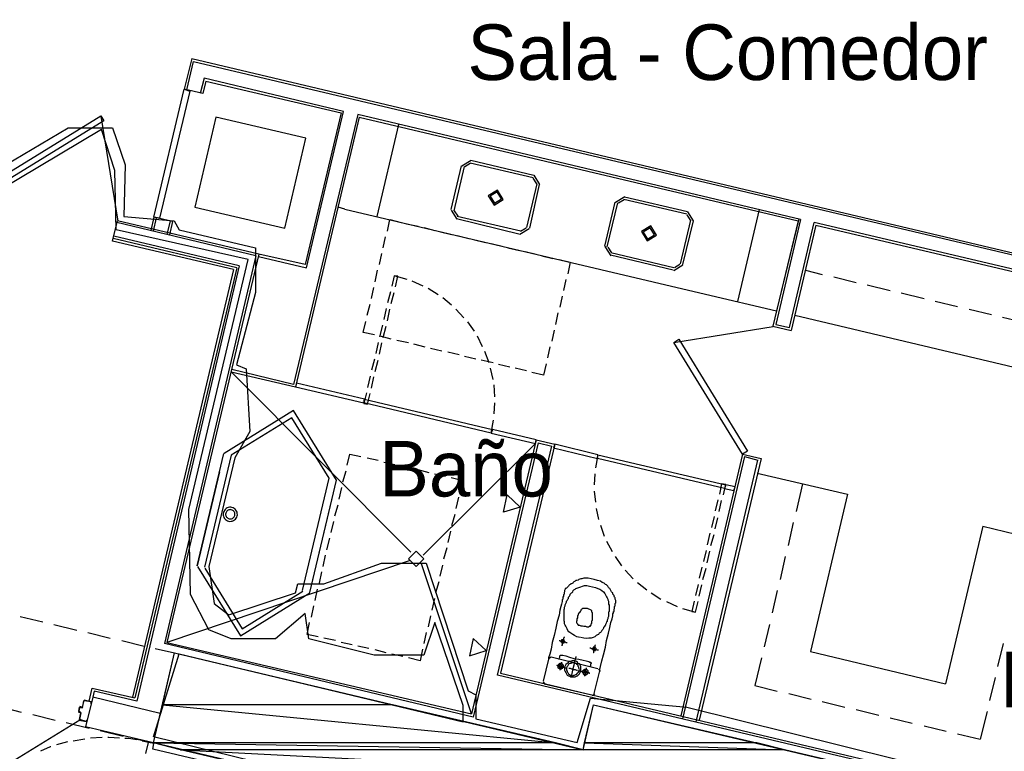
# Model space of a CAD drawing. Header units: feet. Extents: x -79 to 198, y -22 to 181.
# Tile 180 of 256: x 94 to 116, y 115 to 131. Entities that reach past the tile are written whole.
import ezdxf
from ezdxf.enums import TextEntityAlignment as Align

# ---------------------------------------------------------------- set-up
doc = ezdxf.new("R2010")
doc.units = ezdxf.units.FT
for name, color, linetype in [('A-AREA-COMUN', 252, 'CONTINUOUS'), ('A-AREA-UNIDAD', 30, 'CONTINUOUS'), ('A-LINEA', 7, 'CONTINUOUS'), ('A-LINEA-FINA', 9, 'CONTINUOUS'), ('A-MURO-CONCRETO', 8, 'CONTINUOUS'), ('A-NOMBRE-ESPACIO', 2, 'CONTINUOUS')]:
    doc.layers.add(name, color=color, linetype=linetype)

msp = doc.modelspace()

# ---------------------------------------------------------------- linework, layer by layer
at = {"layer": 'A-AREA-COMUN'}
msp.add_lwpolyline([(107.12, 104.2844), (108.992, 112.3378), (97.28, 115.2178), (97.84, 117.0133), (103.968, 115.5378), (103.968, 115.8933), (103.36, 117.6889), (103.12, 116.9778), (102.048, 116.9778), (100.64, 117.3333), (100.56, 117.8844), (99.92, 117.3333), (98.96, 117.3333), (98.48, 117.5289), (98.08, 118.2933), (98.048, 120.1244), (99.328, 125.5289), (96.48, 126.1689), (96.448, 127.4489), (96.16, 128.3378), (93.92, 127.0044)], dxfattribs=at)
at = {"layer": 'A-AREA-UNIDAD'}
msp.add_lwpolyline([(93.488, 127.2178), (95.44, 128.3733), (96.4, 128.3733), (96.672, 127.5733), (96.64, 126.4533), (97.728, 126.3644), (97.84, 126.1689), (99.488, 125.7778), (99.488, 124.8178), (99.072, 123.2533), (99.28, 123.1644), (99.36, 121.8133), (99.04, 121.2444), (98.48, 118.8978), (98.592, 118.0978), (98.912, 117.8489), (100.352, 118.3289), (100.4, 118.5244), (100.96, 118.5244), (102.208, 118.9689), (103.168, 118.9689), (104.08, 116.2133), (104.24, 116.1244), (104.24, 115.6089), (106.432, 115.0933), (106.72, 116.0533), (108.8, 115.8578), (114.448, 114.4533)], dxfattribs=at)
at = {"layer": 'A-LINEA'}
for p, q in [((98.1067, 129.8711), (97.9467, 129.2044)), ((98, 129.1911), (98.1467, 129.8044)), ((98.1067, 129.8711), (118.4933, 125.0444)), ((98.1467, 129.8044), (118.5333, 124.9911)), ((98.3733, 129.4444), (98.2933, 129.1111)), ((98.4133, 129.3778), (98.3467, 129.1111)), ((101.3867, 128.7244), (98.3733, 129.4444)), ((98.4133, 129.3778), (101.3333, 128.6978)), ((98.3467, 129.1111), (97.9467, 129.2044)), ((101.6933, 128.6578), (100.3067, 122.8311)), ((100.5867, 125.3511), (101.3867, 128.7244)), ((111.2533, 126.3911), (101.6933, 128.6578)), ((96.5192, 126.3589), (96.1495, 128.6214)), ((100.5733, 128.1511), (98.6267, 128.6044)), ((101.72, 128.6044), (100.3467, 122.7778)), ((101.72, 128.6044), (111.2, 126.3644)), ((102.5733, 128.4444), (102.1067, 126.4578)), ((104.1384, 127.6666), (103.9378, 127.5428)), ((104.123, 127.6018), (104.0027, 127.5275)), ((104.12, 127.6178), (105.48, 127.2978)), ((104.1333, 127.6711), (105.4933, 127.3511)), ((103.7067, 126.6044), (103.9333, 127.5511)), ((103.7733, 126.5778), (104, 127.5378)), ((105.56, 127.1644), (105.3333, 126.2178)), ((105.6133, 127.1511), (105.4, 126.2044)), ((105.5573, 127.1614), (105.483, 127.2818)), ((105.6222, 127.1461), (105.4984, 127.3466)), ((107.0267, 125.8178), (107.2533, 126.7644)), ((107.08, 125.8044), (107.3067, 126.7511)), ((107.4584, 126.88), (107.2578, 126.7561)), ((107.443, 126.8151), (107.3227, 126.7408)), ((107.44, 126.8311), (108.8, 126.5111)), ((107.4533, 126.8844), (108.8133, 126.5644)), ((101.4133, 126.6178), (101.2667, 126.6578)), ((101.4133, 126.6178), (109.2, 124.7778)), ((103.7111, 126.5961), (103.835, 126.3956)), ((103.776, 126.5808), (103.8503, 126.4605)), ((108.9422, 126.3594), (108.8184, 126.56)), ((110.36, 126.6044), (109.8933, 124.6178)), ((96.4, 125.9244), (96.5067, 126.3644)), ((99.4933, 125.6044), (96.4933, 126.3244)), ((99.56, 125.6444), (96.5067, 126.3644)), ((97.2933, 126.4444), (97.2267, 126.1511)), ((97.28, 126.1378), (97.3467, 126.4311)), ((97.6933, 126.3511), (97.2933, 126.4444)), ((97.64, 126.3644), (97.5733, 126.0711)), ((97.6933, 126.3511), (97.6267, 126.0578)), ((102.7467, 126.2978), (103, 126.2444)), ((105.2, 126.0711), (103.8267, 126.4044)), ((105.2133, 126.1378), (103.84, 126.4578)), ((108.88, 126.3778), (108.6533, 125.4311)), ((108.9333, 126.3644), (108.7067, 125.4178)), ((108.8773, 126.3748), (108.803, 126.4951)), ((111.2, 126.3644), (110.6533, 124.0844)), ((111.2533, 126.3911), (110.72, 124.1244)), ((111.2133, 126.4044), (110.7333, 124.4178)), ((111.0133, 124.0578), (111.5467, 126.3244)), ((118.4667, 124.6978), (111.5467, 126.3244)), ((103.12, 126.2178), (103.36, 126.1511)), ((103.48, 126.1244), (103.72, 126.0711)), ((105.195, 126.0756), (105.3955, 126.1994)), ((105.2103, 126.1405), (105.3306, 126.2148)), ((111.5867, 126.2711), (111.0533, 123.9911)), ((111.5867, 126.2711), (118.4, 124.6578)), ((99.0133, 125.3111), (96.4, 125.9244)), ((99.08, 125.3511), (96.4133, 125.9778)), ((99.1333, 125.3911), (96.4267, 126.0311)), ((102.24, 125.7778), (102.2933, 126.0178)), ((103.84, 126.0444), (104.0933, 125.9778)), ((104.2133, 125.9511), (104.4533, 125.8978)), ((104.5733, 125.8711), (104.8133, 125.8178)), ((102.16, 125.4178), (102.2133, 125.6578)), ((104.9333, 125.7778), (105.1867, 125.7244)), ((105.3067, 125.6978), (105.5467, 125.6444)), ((107.0311, 125.8095), (107.155, 125.6089)), ((107.096, 125.7941), (107.1703, 125.6738)), ((108.52, 125.3511), (107.16, 125.6711)), ((99.4933, 125.6044), (97.52, 117.2311)), ((99.56, 125.6444), (97.5733, 117.2578)), ((99.5467, 125.5911), (100.5867, 125.3511)), ((105.6667, 125.6044), (105.9067, 125.5511)), ((108.5067, 125.2978), (107.1467, 125.6178)), ((99.0133, 125.3111), (96.8267, 116.0711)), ((99.0133, 125.3111), (96.8267, 116.0711)), ((99.08, 125.3511), (96.88, 116.0578)), ((99.08, 125.3511), (96.88, 116.0578)), ((99.1333, 125.3911), (96.92, 115.9911)), ((99.1333, 125.3911), (96.92, 115.9911)), ((102.0667, 125.0444), (102.12, 125.2978)), ((108.515, 125.2889), (108.7155, 125.4127)), ((108.5303, 125.3538), (108.6506, 125.4281)), ((111.36, 125.2978), (111.72, 125.2044)), ((102.48, 125.1778), (102.4267, 124.9511)), ((102.76, 125.0978), (102.48, 125.1778)), ((103.1067, 124.9511), (102.8667, 125.0578)), ((106.1867, 125.0978), (106.1333, 124.8578)), ((111.9733, 125.1511), (112.4533, 125.0311)), ((101.9867, 124.6844), (102.04, 124.9244)), ((102.4, 124.8311), (102.3333, 124.5911)), ((102.4133, 124.5778), (102.48, 124.8178)), ((103.4267, 124.7644), (103.2133, 124.8978)), ((112.6933, 124.9778), (113.1867, 124.8578)), ((113.4267, 124.8044), (113.92, 124.6844)), ((103.72, 124.5378), (103.5333, 124.6978)), ((106.1067, 124.7378), (106.0533, 124.4978)), ((109.2, 124.7778), (110.7333, 124.4178)), ((114.16, 124.6311), (114.64, 124.5111)), ((101.8933, 124.3244), (101.96, 124.5644)), ((102.3067, 124.4711), (102.2533, 124.2311)), ((102.3333, 124.2044), (102.3867, 124.4578)), ((103.9867, 124.2711), (103.8133, 124.4578)), ((106.0133, 124.3778), (105.96, 124.1244)), ((114.8933, 124.4578), (115.3733, 124.3378)), ((104.2133, 123.9778), (104.0667, 124.1778)), ((111.1333, 124.3244), (117.9467, 122.7111)), ((115.6133, 124.2844), (116.1067, 124.1644)), ((102.2267, 124.1111), (102.16, 123.8578)), ((102.24, 123.8444), (102.3067, 124.0844)), ((105.9333, 124.0044), (105.88, 123.7644)), ((110.659, 124.075), (108.5182, 123.7287)), ((110.6533, 124.0844), (111.0533, 123.9911)), ((110.72, 124.1244), (111.0133, 124.0578)), ((102.1333, 123.7378), (102.08, 123.4978)), ((102.4133, 123.8044), (102.1733, 123.8711)), ((102.7867, 123.7244), (102.5333, 123.7778)), ((104.3867, 123.6444), (104.28, 123.8711)), ((102.16, 123.4844), (102.2133, 123.7244)), ((103.1467, 123.6311), (102.9067, 123.6978)), ((103.5067, 123.5511), (103.2667, 123.6044)), ((103.88, 123.4711), (103.64, 123.5244)), ((104.5333, 123.2978), (104.44, 123.5378)), ((105.84, 123.6444), (105.7867, 123.4044)), ((102.0533, 123.3778), (101.9867, 123.1378)), ((102.0667, 123.1111), (102.1333, 123.3511)), ((104.24, 123.3778), (104, 123.4311)), ((104.6133, 123.2978), (104.36, 123.3511)), ((102.84, 119.2044), (98.96, 123.0978)), ((98.96, 123.0978), (100.3467, 122.7778)), ((100.3067, 122.8311), (98.9733, 123.1511)), ((104.6133, 122.9378), (104.56, 123.1778)), ((104.9733, 123.2044), (104.7333, 123.2578)), ((105.3333, 123.1244), (105.0933, 123.1778)), ((105.76, 123.2711), (105.7067, 123.0311)), ((101.96, 123.0044), (101.9067, 122.7644)), ((101.9867, 122.7511), (102.04, 122.9911)), ((105.7067, 123.0311), (105.4533, 123.0844)), ((104.6533, 122.5644), (104.64, 122.8178)), ((101.7867, 122.4711), (101.7867, 122.4711)), ((101.7867, 122.4711), (101.7867, 122.4711)), ((101.88, 122.4578), (101.88, 122.4578)), ((104.64, 122.1911), (104.6533, 122.4311)), ((104.5733, 121.7778), (104.6267, 122.0578)), ((105.5467, 121.6311), (104.1467, 115.7111)), ((105.5467, 121.6311), (105.9467, 121.5378)), ((105.5333, 121.5511), (103.1067, 119.1378)), ((105.5867, 121.5644), (104.1867, 115.6444)), ((104.7067, 116.5511), (105.88, 121.4978)), ((105.9467, 121.5378), (104.7733, 116.5911)), ((105.4933, 121.6044), (105.4933, 121.6044)), ((105.5867, 121.5644), (105.88, 121.4978)), ((105.9733, 121.4844), (105.9733, 121.4844)), ((98.96, 121.2978), (98.3867, 118.8844)), ((101.8933, 121.2444), (102.1333, 121.1911)), ((106.88, 121.3111), (106.8267, 121.0311)), ((110, 121.3244), (108.6667, 115.6711)), ((110.04, 121.2711), (108.7067, 115.6044)), ((109, 115.5378), (110.3333, 121.1911)), ((110.4, 121.2311), (109.0667, 115.5778)), ((110, 121.3244), (110.4, 121.2311)), ((110.04, 121.2711), (110.3333, 121.1911)), ((102.2533, 121.1511), (102.4933, 121.0978)), ((102.6133, 121.0711), (102.8667, 121.0178)), ((102.9867, 120.9911), (103.2267, 120.9244)), ((101.0667, 120.8044), (100.4933, 118.3778)), ((101.2267, 120.7644), (100.6533, 118.3378)), ((101.3733, 120.7244), (101.44, 120.9644)), ((103.3467, 120.8978), (103.5867, 120.8444)), ((103.7067, 120.8178), (103.96, 120.7511)), ((106.8133, 120.8978), (106.8, 120.6578)), ((110.32, 120.9111), (112.2667, 120.4578)), ((101.2933, 120.3511), (101.3467, 120.6044)), ((103.96, 120.7511), (103.8933, 120.5111)), ((109.5867, 120.6311), (109.5867, 120.6311)), ((109.6667, 120.6178), (109.6667, 120.6178)), ((109.6667, 120.6178), (109.6667, 120.6178)), ((111.2933, 120.6844), (111.16, 120.0844)), ((101.1333, 120.3644), (100.6533, 118.3378)), ((103.8667, 120.3911), (103.8133, 120.1511)), ((106.8, 120.5244), (106.8267, 120.2844)), ((109.4667, 120.3378), (109.4133, 120.0978)), ((112.2667, 120.4578), (111.4667, 117.0578)), ((98.8286, 120.1298), (98.812, 120.1088)), ((98.8485, 120.1475), (98.8286, 120.1298)), ((98.8713, 120.1615), (98.8485, 120.1475)), ((98.8962, 120.1714), (98.8713, 120.1615)), ((98.9114, 120.1203), (98.8952, 120.1138)), ((98.9223, 120.1768), (98.8962, 120.1714)), ((98.9285, 120.1238), (98.9114, 120.1203)), ((98.9491, 120.1775), (98.9223, 120.1768)), ((98.9459, 120.1243), (98.9285, 120.1238)), ((98.9631, 120.1217), (98.9459, 120.1243)), ((98.9755, 120.1736), (98.9491, 120.1775)), ((98.9797, 120.1162), (98.9631, 120.1217)), ((99.0009, 120.1652), (98.9755, 120.1736)), ((99.0244, 120.1525), (99.0009, 120.1652)), ((99.0453, 120.1359), (99.0244, 120.1525)), ((99.0631, 120.1159), (99.0453, 120.1359)), ((101.2, 119.9911), (101.2667, 120.2311)), ((106.84, 120.1511), (106.8933, 119.9111)), ((109.4933, 120.0844), (109.5467, 120.3244)), ((98.7908, 120.0599), (98.7869, 120.0335)), ((98.7869, 120.0335), (98.7877, 120.0068)), ((98.7877, 120.0068), (98.7931, 119.9806)), ((98.7993, 120.0853), (98.7908, 120.0599)), ((98.7931, 119.9806), (98.8029, 119.9557)), ((98.812, 120.1088), (98.7993, 120.0853)), ((98.8029, 119.9557), (98.8169, 119.933)), ((98.8169, 119.933), (98.8347, 119.913)), ((98.8347, 119.913), (98.8556, 119.8964)), ((98.8427, 120.0476), (98.8402, 120.0303)), ((98.8402, 120.0303), (98.8407, 120.0129)), ((98.8407, 120.0129), (98.8442, 119.9958)), ((98.8482, 120.0641), (98.8427, 120.0476)), ((98.8442, 119.9958), (98.8506, 119.9796)), ((98.8565, 120.0795), (98.8482, 120.0641)), ((98.8506, 119.9796), (98.8597, 119.9648)), ((98.8673, 120.0931), (98.8565, 120.0795)), ((98.8597, 119.9648), (98.8713, 119.9518)), ((98.8804, 120.1047), (98.8673, 120.0931)), ((98.8713, 119.9518), (98.885, 119.9409)), ((98.8952, 120.1138), (98.8804, 120.1047)), ((98.885, 119.9409), (98.9003, 119.9327)), ((98.9003, 119.9327), (98.9169, 119.9272)), ((98.9169, 119.9272), (98.9341, 119.9246)), ((98.9341, 119.9246), (98.9515, 119.9251)), ((98.9515, 119.9251), (98.9686, 119.9286)), ((98.9686, 119.9286), (98.9848, 119.935)), ((98.995, 120.1079), (98.9797, 120.1162)), ((98.9848, 119.935), (98.9996, 119.9442)), ((99.0087, 120.0971), (98.995, 120.1079)), ((98.9996, 119.9442), (99.0127, 119.9558)), ((99.0203, 120.0841), (99.0087, 120.0971)), ((99.0127, 119.9558), (99.0235, 119.9694)), ((99.0294, 120.0693), (99.0203, 120.0841)), ((99.0235, 119.9694), (99.0318, 119.9848)), ((99.0358, 120.053), (99.0294, 120.0693)), ((99.0315, 119.9014), (99.0514, 119.9191)), ((99.0318, 119.9848), (99.0373, 120.0013)), ((99.0393, 120.036), (99.0358, 120.053)), ((99.0373, 120.0013), (99.0398, 120.0185)), ((99.0398, 120.0185), (99.0393, 120.036)), ((99.0514, 119.9191), (99.068, 119.9401)), ((99.0771, 120.0931), (99.0631, 120.1159)), ((99.068, 119.9401), (99.0807, 119.9636)), ((99.0869, 120.0683), (99.0771, 120.0931)), ((99.0807, 119.9636), (99.0892, 119.989)), ((99.0923, 120.0421), (99.0869, 120.0683)), ((99.0892, 119.989), (99.0931, 120.0154)), ((99.0931, 120.0154), (99.0923, 120.0421)), ((103.7867, 120.0178), (103.72, 119.7778)), ((109.3867, 119.9778), (109.3333, 119.7378)), ((109.4133, 119.7111), (109.4667, 119.9511)), ((98.8556, 119.8964), (98.8792, 119.8837)), ((98.8791, 119.8837), (98.9045, 119.8753)), ((98.9045, 119.8753), (98.9309, 119.8714)), ((98.9309, 119.8714), (98.9577, 119.8721)), ((98.9577, 119.8721), (98.9838, 119.8775)), ((98.9838, 119.8775), (99.0087, 119.8874)), ((99.0087, 119.8874), (99.0315, 119.9014)), ((101.12, 119.6311), (101.1733, 119.8711)), ((106.9333, 119.7911), (107.0133, 119.5511)), ((111.0933, 119.8444), (110.9867, 119.3511)), ((115.1867, 119.7644), (114.3867, 116.3644)), ((115.1867, 119.7644), (117.1333, 119.2978)), ((101.0267, 119.2578), (101.0933, 119.5111)), ((103.6933, 119.6578), (103.64, 119.4178)), ((109.2933, 119.6178), (109.24, 119.3644)), ((109.32, 119.3511), (109.3867, 119.5911)), ((103.6133, 119.2978), (103.5467, 119.0578)), ((107.0667, 119.4444), (107.1867, 119.2178)), ((100.9467, 118.8978), (101, 119.1378)), ((107.2533, 119.1111), (107.3867, 118.9111)), ((109.2133, 119.2444), (109.16, 119.0044)), ((109.24, 118.9778), (109.2933, 119.2311)), ((110.92, 119.1111), (110.8133, 118.6178)), ((102.8, 119.0178), (97.5733, 117.2578)), ((104.1467, 115.7111), (103.0667, 118.9511)), ((103.52, 118.9244), (103.4667, 118.6844)), ((109.12, 118.8844), (109.0667, 118.6444)), ((109.1467, 118.6178), (109.2133, 118.8578)), ((100.8667, 118.5378), (100.92, 118.7778)), ((107.4667, 118.8178), (107.64, 118.6311)), ((103.44, 118.5644), (103.3733, 118.3244)), ((107.7333, 118.5511), (107.9333, 118.3911)), ((109.04, 118.5111), (108.9867, 118.2711)), ((109.0667, 118.2578), (109.12, 118.4978)), ((100.7733, 118.1644), (100.8267, 118.4044)), ((108.0267, 118.3244), (108.24, 118.1911)), ((110.7467, 118.3778), (110.64, 117.8978)), ((100.6933, 117.8044), (100.7467, 118.0444)), ((103.3467, 118.2044), (103.2933, 117.9511)), ((108.36, 118.1378), (108.5867, 118.0311)), ((108.9867, 117.9111), (109.04, 118.1378)), ((94.4, 117.8178), (94.8933, 117.6978)), ((103.2667, 117.8311), (103.2133, 117.5911)), ((108.7067, 117.9911), (108.9867, 117.9111)), ((95.1333, 117.6444), (95.6267, 117.5244)), ((110.5867, 117.6444), (110.4667, 117.1644)), ((95.8667, 117.4711), (96.3467, 117.3511)), ((103.1733, 117.4711), (103.12, 117.2311)), ((96.6, 117.2978), (97.08, 117.1778)), ((104.1867, 115.6444), (97.52, 117.2311)), ((97.5733, 117.2578), (104.1467, 115.7111)), ((101.2133, 117.2978), (100.96, 117.3511)), ((101.5733, 117.2044), (101.3333, 117.2578)), ((101.9333, 117.1244), (101.6933, 117.1778)), ((115.6267, 117.2311), (115.5067, 116.7378)), ((97.32, 117.1244), (97.7333, 117.0311)), ((102.3067, 117.0311), (102.0667, 117.0978)), ((102.6667, 116.9511), (102.4267, 117.0044)), ((105.8707, 116.9365), (105.8146, 116.9019)), ((106.88, 116.6844), (105.8667, 116.9378)), ((111.4667, 117.0578), (114.3867, 116.3644)), ((105.8133, 116.8978), (105.6933, 116.4178)), ((110.4133, 116.9244), (110.2667, 116.3244)), ((129.2667, 110.7378), (104.7067, 116.5511)), ((104.7733, 116.5911), (129.28, 110.7911)), ((106.8, 116.1511), (106.92, 116.6444)), ((106.9321, 116.627), (106.8974, 116.6832)), ((105.6946, 116.4085), (105.7293, 116.3524)), ((105.72, 116.3644), (106.7467, 116.1244)), ((110.2667, 116.3244), (110.7467, 116.2044)), ((115.4533, 116.4978), (115.3333, 116.0044)), ((95.8933, 115.9911), (95.96, 116.2711)), ((95.8933, 115.9911), (95.96, 116.2711)), ((95.96, 116.2711), (96.88, 116.0578)), ((95.96, 116.2711), (96.88, 116.0578)), ((106.7559, 116.1124), (106.8121, 116.147)), ((111, 116.1511), (111.48, 116.0311)), ((93.9467, 115.8711), (94.4267, 115.7511)), ((95.7333, 115.8578), (95.6933, 115.8711)), ((95.7333, 115.8711), (95.7333, 115.8711)), ((95.7733, 116.0044), (95.7467, 115.8711)), ((95.7867, 116.0044), (95.7867, 116.0044)), ((95.9733, 116.0711), (95.8133, 115.4311)), ((97.4267, 115.7244), (95.9733, 116.0711)), ((111.72, 115.9778), (112.2133, 115.8578)), ((94.68, 115.6978), (95.16, 115.5778)), ((95.68, 115.8578), (95.6667, 115.7644)), ((95.6667, 115.7511), (95.7067, 115.7511)), ((95.68, 115.7644), (95.68, 115.7644)), ((95.7067, 115.7378), (95.68, 115.5911)), ((95.6933, 115.8578), (95.6933, 115.8578)), ((95.6933, 115.7378), (95.6933, 115.7378)), ((95.7195, 115.7265), (95.7046, 115.7506)), ((95.7354, 115.845), (95.7595, 115.8598)), ((112.4533, 115.8044), (112.9467, 115.6844)), ((115.28, 115.7644), (115.1333, 115.1644)), ((92.0775, 113.3648), (95.6926, 115.5856)), ((95.4, 115.5244), (95.8933, 115.4044)), ((95.6933, 115.5911), (95.6933, 115.5911)), ((113.1867, 115.6311), (113.6667, 115.5111)), ((113.92, 115.4578), (114.4, 115.3378)), ((97.28, 115.0844), (95.8133, 115.4311)), ((96.1333, 115.3511), (96.6267, 115.2311)), ((114.64, 115.2844), (115.1333, 115.1644)), ((95.4267, 115.1111), (95.1867, 115.0444)), ((95.8, 115.1644), (95.5467, 115.1244)), ((96.1733, 115.2044), (95.92, 115.1911)), ((96.8667, 115.1778), (97.28, 115.0844)), ((97.1733, 115.0978), (97.04, 115.1244)), ((97.12, 114.8578), (97.1733, 115.0978)), ((97.2933, 115.0711), (97.1733, 115.0978)), ((97.2667, 114.9511), (97.2933, 115.0711)), ((99.4667, 114.4311), (97.2667, 114.9511))]:
    msp.add_line(p, q, dxfattribs=at)
for points in [[(98.0667, 129.1644), (97.4133, 126.4178), (97.2933, 126.4444), (97.9467, 129.2044), (98.0667, 129.1644)], [(93.5867, 127.0578), (96.1467, 128.6311), (96.2133, 128.5244), (93.6533, 126.9511), (93.5867, 127.0578)], [(101.3333, 128.6978), (100.56, 125.4178), (99.56, 125.6444)], [(98.6267, 128.6044), (98.1733, 126.6578), (100.12, 126.2044), (100.5733, 128.1511)], [(104.8355, 126.8261), (104.7117, 127.0266), (104.5111, 126.9028), (104.635, 126.7023), (104.8355, 126.8261)], [(104.7966, 126.8353), (104.7025, 126.9877), (104.5501, 126.8936), (104.6442, 126.7412), (104.7966, 126.8353)], [(102.3333, 126.1378), (102.3867, 126.3911), (102.6267, 126.3244)], [(108.1422, 126.0527), (108.0184, 126.2533), (107.8178, 126.1295), (107.9416, 125.9289), (108.1422, 126.0527)], [(108.1033, 126.0619), (108.0092, 126.2144), (107.8567, 126.1203), (107.9508, 125.9678), (108.1033, 126.0619)], [(106.04, 125.5244), (106.28, 125.4711), (106.2267, 125.2178)], [(102.5067, 124.9378), (102.56, 125.1644), (102.48, 125.1778)], [(102.0533, 123.8978), (101.8133, 123.9511), (101.8667, 124.1911)], [(110, 121.3244), (108.52, 123.7378), (108.6267, 123.8044), (110.1067, 121.3911), (110, 121.3244)], [(100.3467, 122.7778), (101.8267, 122.4311), (101.84, 122.5111), (100.3733, 122.8578), (100.3467, 122.7778)], [(101.88, 122.6444), (101.8267, 122.4178), (101.9067, 122.4044), (101.96, 122.6311)], [(101.84, 122.5111), (104.6, 121.8578), (104.5733, 121.7778), (101.8267, 122.4311), (101.84, 122.5111)], [(101.2332, 120.7641), (100.307, 122.2643), (98.8068, 121.3381)], [(101.0775, 120.8009), (100.2702, 122.1086), (98.9625, 121.3013)], [(104.5467, 121.8311), (104.5467, 121.8311), (104.5467, 121.8311)], [(104.5733, 121.7778), (105.5333, 121.5511), (105.5467, 121.6311), (104.6, 121.8578), (104.5733, 121.7778)], [(104.6267, 121.8044), (104.6267, 121.8044), (104.6267, 121.8044)], [(106.88, 121.3111), (105.9467, 121.5378), (105.92, 121.4578), (106.8667, 121.2311), (106.88, 121.3111)], [(98.7067, 120.9378), (98.2267, 118.9111), (98.8, 121.3378)], [(101.4667, 121.0844), (101.52, 121.3244), (101.76, 121.2711)], [(106.8267, 121.2844), (106.8267, 121.2844), (106.8267, 121.2844)], [(109.6133, 120.5778), (106.8667, 121.2311), (106.88, 121.3111), (109.64, 120.6578), (109.6133, 120.5778)], [(106.92, 121.2711), (106.92, 121.2711), (106.92, 121.2711)], [(109.5867, 120.4444), (109.64, 120.6711), (109.5467, 120.6844), (109.5067, 120.4578)], [(109.84, 120.6178), (109.64, 120.6578), (109.6133, 120.5778), (109.8133, 120.5378), (109.84, 120.6178)], [(103.12, 119.0644), (102.9533, 119.2311), (102.7867, 119.0644), (102.9533, 118.8978), (103.12, 119.0644)], [(98.2335, 118.8981), (99.1597, 117.3979), (100.6598, 118.3241)], [(98.3892, 118.8613), (99.1965, 117.5536), (100.5041, 118.3609)], [(106.92, 116.6444), (106.92, 116.6711), (106.9333, 116.7378), (106.96, 116.8578), (107, 116.9911), (107.04, 117.1511), (107.0667, 117.2978), (107.1067, 117.4578), (107.1333, 117.5778), (107.16, 117.6844), (107.1867, 117.7644), (107.2, 117.8311), (107.2, 117.8711), (107.2133, 117.8978), (107.2133, 117.9244), (107.2267, 117.9244), (107.2267, 117.9378), (107.2267, 117.9511), (107.2267, 117.9644), (107.2267, 117.9778), (107.24, 117.9911), (107.24, 118.0044), (107.24, 118.0178), (107.24, 118.0311), (107.2533, 118.0444), (107.2533, 118.0711), (107.2533, 118.0844), (107.2533, 118.0978), (107.2667, 118.1111), (107.2667, 118.1244), (107.2667, 118.1378), (107.2667, 118.1511), (107.2667, 118.1644), (107.2533, 118.1911), (107.2533, 118.2044), (107.2533, 118.2178), (107.24, 118.2311), (107.2267, 118.2578), (107.2267, 118.2711), (107.2133, 118.2844), (107.2, 118.2978), (107.2, 118.3244), (107.1867, 118.3378), (107.1733, 118.3511), (107.16, 118.3778), (107.1467, 118.3911), (107.1333, 118.4178), (107.12, 118.4311), (107.1067, 118.4444), (107.0933, 118.4711), (107.0667, 118.4978), (107.04, 118.5111), (107.0133, 118.5378), (106.9733, 118.5511), (106.9333, 118.5778), (106.8667, 118.5911), (106.8, 118.6178), (106.7333, 118.6311), (106.6667, 118.6444), (106.6133, 118.6444), (106.5733, 118.6444), (106.5333, 118.6311), (106.5067, 118.6311), (106.4667, 118.6178), (106.4533, 118.6044), (106.4267, 118.5911), (106.4, 118.5911), (106.3867, 118.5778), (106.36, 118.5644), (106.3467, 118.5511), (106.3333, 118.5378), (106.3067, 118.5244), (106.2933, 118.5244), (106.28, 118.5111), (106.2667, 118.4978), (106.2533, 118.4844), (106.24, 118.4711), (106.2267, 118.4578), (106.2133, 118.4444), (106.2, 118.4311), (106.1867, 118.4178), (106.1733, 118.4178), (106.1733, 118.4044), (106.16, 118.3778), (106.16, 118.3644), (106.16, 118.3511), (106.1467, 118.3378), (106.1467, 118.3244), (106.1467, 118.3111), (106.1467, 118.2978), (106.1333, 118.2844), (106.1333, 118.2711), (106.1333, 118.2578), (106.12, 118.2311), (106.12, 118.2178), (106.12, 118.2044), (106.12, 118.1911), (106.1067, 118.1778), (106.1067, 118.1644), (106.1067, 118.1378), (106.0933, 118.0844), (106.08, 118.0311), (106.0533, 117.9511), (106.04, 117.8444), (106, 117.7111), (105.9733, 117.5644), (105.9333, 117.4044), (105.8933, 117.2578), (105.8667, 117.1111), (105.84, 117.0044), (105.8133, 116.9244), (105.8133, 116.8978)], [(106.4933, 117.3644), (106.4267, 117.3778), (106.3733, 117.4044), (106.3333, 117.4311), (106.2933, 117.4578), (106.2533, 117.4844), (106.2267, 117.5111), (106.2133, 117.5511), (106.2, 117.5778), (106.1867, 117.6044), (106.1733, 117.6311), (106.16, 117.6578), (106.16, 117.6711), (106.16, 117.6978), (106.1467, 117.7244), (106.1467, 117.7378), (106.1467, 117.7644), (106.1467, 117.7778), (106.1467, 117.8044), (106.1467, 117.8178), (106.1467, 117.8444), (106.1467, 117.8578), (106.1467, 117.8844), (106.1467, 117.9111), (106.1467, 117.9378), (106.1467, 117.9644), (106.16, 117.9911), (106.16, 118.0178), (106.1733, 118.0444), (106.1733, 118.0711), (106.1867, 118.0978), (106.2, 118.1244), (106.2, 118.1511), (106.2133, 118.1644), (106.2267, 118.1911), (106.24, 118.2044), (106.24, 118.2311), (106.2533, 118.2444), (106.2667, 118.2578), (106.28, 118.2844), (106.28, 118.2978), (106.2933, 118.3111), (106.3067, 118.3244), (106.32, 118.3378), (106.3333, 118.3511), (106.3467, 118.3778), (106.36, 118.3911), (106.3867, 118.4044), (106.4, 118.4178), (106.4267, 118.4311), (106.4667, 118.4444), (106.5067, 118.4578), (106.5467, 118.4711), (106.5867, 118.4844), (106.64, 118.4844), (106.6933, 118.4711), (106.76, 118.4578), (106.8267, 118.4444), (106.88, 118.4178), (106.92, 118.4044), (106.96, 118.3778), (107, 118.3511), (107.0267, 118.3111), (107.04, 118.2844), (107.0533, 118.2578), (107.0667, 118.2444), (107.08, 118.2178), (107.0933, 118.1911), (107.0933, 118.1778), (107.1067, 118.1511), (107.1067, 118.1378), (107.1067, 118.1244), (107.1067, 118.0978), (107.1067, 118.0844), (107.12, 118.0578), (107.12, 118.0444), (107.12, 118.0178), (107.12, 118.0044), (107.12, 117.9778), (107.12, 117.9511), (107.12, 117.9244), (107.1067, 117.9111), (107.1067, 117.8844), (107.1067, 117.8444), (107.1067, 117.8178), (107.0933, 117.7911), (107.0933, 117.7644), (107.08, 117.7378), (107.08, 117.7111), (107.0667, 117.6978), (107.0533, 117.6711), (107.04, 117.6444), (107.04, 117.6311), (107.0267, 117.6178), (107.0133, 117.5911), (107, 117.5778), (107, 117.5644), (106.9867, 117.5378), (106.9733, 117.5244), (106.96, 117.5111), (106.9467, 117.4844), (106.9333, 117.4711), (106.9067, 117.4578), (106.8933, 117.4311), (106.8667, 117.4178), (106.84, 117.4044), (106.8133, 117.3778), (106.7733, 117.3644), (106.7333, 117.3511), (106.68, 117.3511), (106.6267, 117.3378), (106.5733, 117.3511), (106.5067, 117.3644)], [(108.96, 118.1511), (108.9067, 117.9244), (108.9867, 117.9111)], [(106.6667, 117.5911), (106.68, 117.5911), (106.6933, 117.6044), (106.7067, 117.6044), (106.72, 117.6044), (106.72, 117.6178), (106.72, 117.6311), (106.7333, 117.6311), (106.7333, 117.6444), (106.7333, 117.6578), (106.7467, 117.6711), (106.7467, 117.6844), (106.7467, 117.6978), (106.7467, 117.7111), (106.7467, 117.7244), (106.76, 117.7378), (106.76, 117.7511), (106.76, 117.7644), (106.76, 117.7778), (106.76, 117.7911), (106.76, 117.8044), (106.76, 117.8178), (106.76, 117.8311), (106.76, 117.8444), (106.76, 117.8578), (106.76, 117.8711), (106.76, 117.8844), (106.76, 117.8978), (106.7467, 117.9111), (106.7467, 117.9244), (106.7467, 117.9378), (106.7333, 117.9511), (106.7067, 117.9644), (106.68, 117.9778), (106.6533, 117.9911), (106.6133, 117.9911), (106.5867, 117.9911), (106.56, 117.9911), (106.5467, 117.9911), (106.5333, 117.9778), (106.52, 117.9644), (106.5067, 117.9511), (106.5067, 117.9378), (106.4933, 117.9244), (106.4933, 117.9111), (106.48, 117.9111), (106.48, 117.8978), (106.4667, 117.8978), (106.4667, 117.8844), (106.4533, 117.8711), (106.4533, 117.8578), (106.4533, 117.8444), (106.44, 117.8311), (106.44, 117.8178), (106.44, 117.8044), (106.44, 117.7911), (106.4267, 117.7644), (106.4267, 117.7511), (106.4267, 117.7378), (106.4267, 117.7244), (106.4133, 117.7244), (106.4133, 117.7111), (106.4133, 117.6978), (106.4133, 117.6844), (106.4267, 117.6711), (106.44, 117.6578), (106.44, 117.6444), (106.4533, 117.6444), (106.4533, 117.6311), (106.4667, 117.6311), (106.48, 117.6311), (106.5067, 117.6178), (106.5467, 117.6178), (106.5733, 117.6044), (106.6133, 117.6044), (106.64, 117.5911), (106.6533, 117.5911), (106.6667, 117.5911)], [(100.84, 117.3778), (100.6, 117.4311), (100.6533, 117.6844)], [(106.1467, 117.3778), (106.1467, 117.3644), (106.1333, 117.3511), (106.1333, 117.3244), (106.12, 117.2978), (106.12, 117.2711), (106.1067, 117.2311), (106.1067, 117.2178), (106.1067, 117.1911), (106.0933, 117.1911)], [(106.04, 117.2978), (106.0533, 117.2978), (106.08, 117.2844), (106.1067, 117.2844), (106.1333, 117.2711), (106.1733, 117.2711), (106.1867, 117.2578), (106.2133, 117.2578)], [(106.1333, 117.3111), (106.12, 117.3111), (106.1067, 117.3111), (106.0933, 117.3111), (106.0933, 117.2978), (106.08, 117.2844), (106.08, 117.2711), (106.0933, 117.2711), (106.0933, 117.2578), (106.1067, 117.2444), (106.12, 117.2444), (106.1333, 117.2444), (106.1467, 117.2444), (106.1467, 117.2578), (106.16, 117.2711), (106.16, 117.2844), (106.1467, 117.2978), (106.1467, 117.3111), (106.1333, 117.3111)], [(106.8133, 117.1511), (106.8, 117.1511), (106.7867, 117.1511), (106.7733, 117.1511), (106.7733, 117.1378), (106.7733, 117.1244), (106.76, 117.1244), (106.76, 117.1111), (106.7733, 117.0978), (106.7733, 117.0844), (106.7867, 117.0844), (106.8, 117.0844), (106.8133, 117.0844), (106.8267, 117.0844), (106.8267, 117.0978), (106.84, 117.1111), (106.84, 117.1244), (106.8267, 117.1378), (106.8133, 117.1511)], [(106.8267, 117.2044), (106.8133, 117.1911), (106.8133, 117.1644), (106.8, 117.1378), (106.8, 117.0978), (106.7867, 117.0711), (106.7867, 117.0578), (106.7867, 117.0311), (106.7733, 117.0311)], [(97.7333, 117.0311), (106.56, 114.9378), (106.7867, 115.9111), (114.5733, 114.0711), (113.88, 111.1511), (111.9333, 111.6178), (109.56, 101.5511), (96.56, 104.6311), (97.0133, 106.5778), (107.0933, 104.1911), (109.0133, 112.2978), (97.28, 115.0844), (97.7333, 117.0311)], [(103.0933, 117.1111), (103.04, 116.8578), (102.7867, 116.9244)], [(106.04, 116.8844), (106.04, 116.8978), (106.04, 116.9111), (106.0533, 116.9378), (106.0533, 116.9511), (106.0533, 116.9644), (106.0667, 116.9778), (106.08, 116.9778), (106.0933, 116.9778), (106.12, 116.9778), (106.1867, 116.9644), (106.2667, 116.9378), (106.36, 116.9111), (106.4667, 116.8978), (106.56, 116.8711), (106.6267, 116.8578), (106.68, 116.8444), (106.7067, 116.8311), (106.72, 116.8311), (106.7333, 116.8178), (106.7333, 116.8044), (106.72, 116.7911), (106.72, 116.7778), (106.72, 116.7644), (106.72, 116.7511), (106.72, 116.7378), (106.7067, 116.7378)], [(106.4, 116.9511), (106.4, 116.9378), (106.3867, 116.8978), (106.3733, 116.8311), (106.36, 116.7644), (106.3333, 116.6844), (106.32, 116.6178), (106.3067, 116.5511), (106.2933, 116.5111), (106.2933, 116.4978)], [(106.7067, 117.1378), (106.72, 117.1378), (106.7333, 117.1244), (106.76, 117.1244), (106.7867, 117.1244), (106.8133, 117.1111), (106.8533, 117.0978), (106.8667, 117.0978), (106.8933, 117.0978)], [(105.9867, 116.7644), (106.0133, 116.7511), (106.04, 116.7511), (106.08, 116.7378), (106.12, 116.7378), (106.1467, 116.7244), (106.1733, 116.7111), (106.2, 116.7111), (106.2133, 116.7111)], [(106.08, 116.8044), (106.0667, 116.8044), (106.0533, 116.8044), (106.04, 116.7911), (106.0267, 116.7778), (106.0133, 116.7644), (106.0133, 116.7511), (106.0133, 116.7378), (106.0133, 116.7244), (106.0133, 116.7111), (106.0267, 116.7111), (106.0267, 116.6978), (106.04, 116.6978), (106.0533, 116.6844), (106.0667, 116.6844), (106.08, 116.6844), (106.0933, 116.6844), (106.1067, 116.6978), (106.12, 116.6978), (106.12, 116.7111), (106.1333, 116.7244), (106.1333, 116.7378), (106.1333, 116.7511), (106.1333, 116.7644), (106.12, 116.7644), (106.12, 116.7778), (106.1067, 116.7911), (106.0933, 116.7911), (106.08, 116.8044)], [(106.08, 116.7778), (106.0667, 116.7778), (106.0533, 116.7644), (106.04, 116.7644), (106.04, 116.7511), (106.04, 116.7378), (106.04, 116.7244), (106.0533, 116.7244), (106.0533, 116.7111), (106.0667, 116.7111), (106.08, 116.7111), (106.0933, 116.7111), (106.0933, 116.7244), (106.1067, 116.7244), (106.1067, 116.7378), (106.1067, 116.7511), (106.0933, 116.7511), (106.0933, 116.7644), (106.08, 116.7778)], [(106.0933, 116.8311), (106.0933, 116.8178), (106.08, 116.7911), (106.08, 116.7644), (106.0667, 116.7244), (106.0667, 116.6978), (106.0533, 116.6711), (106.0533, 116.6578)], [(106.3733, 116.8578), (106.3467, 116.8578), (106.32, 116.8578), (106.28, 116.8444), (106.2533, 116.8444), (106.2267, 116.8178), (106.2133, 116.8044), (106.1867, 116.7778), (106.1733, 116.7511), (106.16, 116.7244), (106.16, 116.6844), (106.16, 116.6578), (106.1733, 116.6311), (106.1867, 116.6044), (106.2, 116.5778), (106.2133, 116.5511), (106.24, 116.5378), (106.2667, 116.5244), (106.2933, 116.5111), (106.3333, 116.5111), (106.36, 116.5111), (106.3867, 116.5111), (106.4133, 116.5244), (106.44, 116.5378), (106.4667, 116.5644), (106.48, 116.5778), (106.4933, 116.6044), (106.5067, 116.6444), (106.5067, 116.6711), (106.5067, 116.6978), (106.5067, 116.7378), (106.4933, 116.7644), (106.48, 116.7911), (106.4533, 116.8044), (106.44, 116.8311), (106.4133, 116.8444), (106.3733, 116.8578)], [(106.3733, 116.8178), (106.3467, 116.8178), (106.32, 116.8178), (106.2933, 116.8044), (106.28, 116.8044), (106.2533, 116.7911), (106.24, 116.7778), (106.2267, 116.7511), (106.2133, 116.7378), (106.2, 116.7111), (106.2, 116.6844), (106.2, 116.6578), (106.2133, 116.6444), (106.2133, 116.6178), (106.2267, 116.6044), (106.24, 116.5778), (106.2667, 116.5644), (106.28, 116.5511), (106.3067, 116.5511), (106.3333, 116.5378), (106.36, 116.5511), (106.3733, 116.5511), (106.4, 116.5644), (106.4133, 116.5644), (106.44, 116.5911), (106.4533, 116.6044), (106.4667, 116.6311), (106.4667, 116.6444), (106.48, 116.6711), (106.4667, 116.6978), (106.4667, 116.7244), (106.4533, 116.7378), (106.4533, 116.7644), (106.4267, 116.7778), (106.4133, 116.7911), (106.3867, 116.8044), (106.3733, 116.8178)], [(106.2533, 116.6978), (106.2667, 116.6978), (106.28, 116.6978), (106.3067, 116.6844), (106.3333, 116.6844), (106.36, 116.6711), (106.3867, 116.6711), (106.4133, 116.6578), (106.4267, 116.6578), (106.44, 116.6578)], [(106.48, 116.6444), (106.4933, 116.6444), (106.5067, 116.6444), (106.5333, 116.6311), (106.5733, 116.6178), (106.6133, 116.6178), (106.64, 116.6044), (106.68, 116.6044), (106.6933, 116.5911), (106.7067, 116.5911)], [(106.6267, 116.6711), (106.6133, 116.6711), (106.6, 116.6711), (106.5867, 116.6711), (106.5733, 116.6578), (106.56, 116.6578), (106.56, 116.6444), (106.5467, 116.6444), (106.5467, 116.6311), (106.5467, 116.6178), (106.5467, 116.6044), (106.56, 116.5911), (106.56, 116.5778), (106.5733, 116.5644), (106.5867, 116.5644), (106.6, 116.5644), (106.6, 116.5511), (106.6133, 116.5511), (106.6267, 116.5644), (106.64, 116.5644), (106.6533, 116.5778), (106.6667, 116.5911), (106.6667, 116.6044), (106.6667, 116.6178), (106.6667, 116.6311), (106.6667, 116.6444), (106.6533, 116.6578), (106.64, 116.6711), (106.6267, 116.6711)], [(106.6133, 116.6444), (106.6, 116.6444), (106.5867, 116.6444), (106.5867, 116.6311), (106.5733, 116.6311), (106.5733, 116.6178), (106.5733, 116.6044), (106.5867, 116.6044), (106.5867, 116.5911), (106.6, 116.5911), (106.6133, 116.5911), (106.6267, 116.5911), (106.64, 116.6044), (106.64, 116.6178), (106.64, 116.6311), (106.6267, 116.6311), (106.6267, 116.6444), (106.6133, 116.6444)], [(106.6267, 116.7111), (106.6267, 116.6978), (106.6267, 116.6844), (106.6133, 116.6578), (106.6133, 116.6311), (106.6, 116.6044), (106.6, 116.5778), (106.5867, 116.5511), (106.5867, 116.5378), (106.5867, 116.5244)], [(96.92, 115.9911), (96, 116.2044), (95.9733, 116.0711)], [(96.92, 115.9911), (96, 116.2044), (95.9733, 116.0711)], [(95.7467, 115.8578), (95.7867, 116.0044), (95.9333, 115.9778), (95.92, 115.9511), (95.9333, 115.9378), (95.9333, 115.9644)], [(95.7867, 116.0178), (95.9333, 115.9778), (95.9333, 115.9778)], [(95.7067, 115.7511), (95.68, 115.7644), (95.6933, 115.8578), (95.72, 115.8444)], [(95.84, 115.5511), (95.84, 115.5778), (95.8267, 115.5511), (95.6933, 115.5911), (95.72, 115.7378)], [(95.68, 115.5778), (95.8267, 115.5511), (95.8267, 115.5511)], [(96.5467, 115.1911), (96.32, 115.2044), (96.2933, 115.2044)], [(96.92, 115.1511), (96.7467, 115.1778), (96.6667, 115.1778)], [(95.0667, 115.0044), (95.0533, 115.0044), (94.84, 114.9111)]]:
    msp.add_lwpolyline(points, dxfattribs=at)
at = {"layer": 'A-LINEA-FINA'}
for points in [[(104.84, 120.0711), (104.92, 120.4444), (105.2, 120.1778), (104.84, 120.0711), (104.84, 120.0711)], [(104.1867, 117.3378), (104.1067, 116.9644), (104.4667, 117.0844), (104.1867, 117.3378), (104.1867, 117.3378)]]:
    msp.add_lwpolyline(points, dxfattribs=at)
at = {"layer": 'A-MURO-CONCRETO'}
for points in [[(97.7333, 117.0311), (102.44, 115.9111), (97.48, 115.9111), (97.7333, 117.0311), (97.7333, 117.0311)], [(97.48, 115.9111), (105.96, 115.0844), (97.28, 115.0844), (97.48, 115.9111), (97.48, 115.9111)], [(102.44, 115.9111), (97.48, 115.9111), (105.96, 115.0844), (102.44, 115.9111)], [(106.7867, 115.9111), (110.3067, 115.0844), (106.5867, 115.0844), (106.7867, 115.9111), (106.7867, 115.9111)], [(105.96, 115.0844), (97.28, 115.0844), (106.56, 114.9378), (105.96, 115.0844)], [(97.28, 115.0844), (106.56, 114.9378), (97.8667, 114.9378), (97.28, 115.0844), (97.28, 115.0844)], [(106.5867, 115.0844), (110.9067, 114.9378), (106.56, 114.9378), (106.5867, 115.0844), (106.5867, 115.0844)], [(110.3067, 115.0844), (106.5867, 115.0844), (110.9067, 114.9378), (110.3067, 115.0844)], [(110.9067, 114.9378), (97.8667, 114.9378), (114.5733, 114.0711), (110.9067, 114.9378)], [(97.8667, 114.9378), (114.5733, 114.0711), (101.5333, 114.0711), (97.8667, 114.9378), (97.8667, 114.9378)]]:
    msp.add_lwpolyline(points, dxfattribs=at)

# ---------------------------------------------------------------- texts
at = {"layer": 'A-NOMBRE-ESPACIO'}
for s, p in [('Sala - Comedor', (109.68, 129.4044)), ('Baño', (104.032, 120.4089)), ('Dorm. principal', (120.96, 115.8578))]:
    msp.add_text(s, height=1.2, dxfattribs=at).set_placement(p, align=Align.CENTER)

doc.saveas('drawing.dxf')
